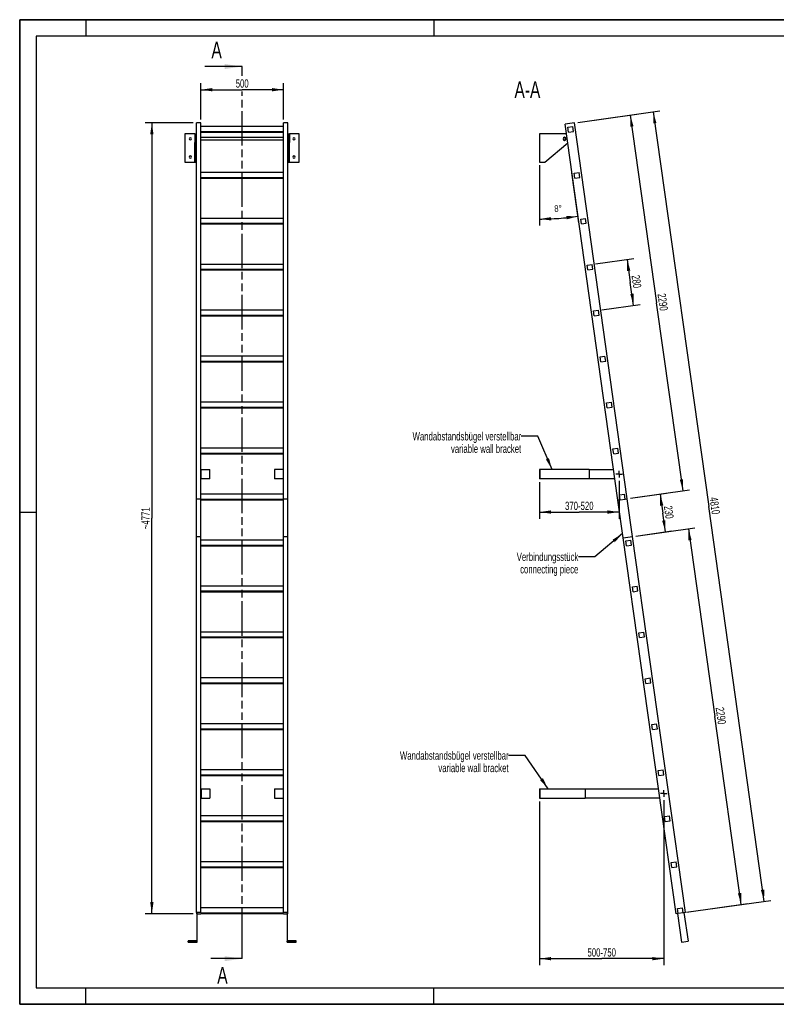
# Model space of a CAD drawing. Header units: millimetres. Extents: x 0 to 8400, y 0 to 5940.
# Tile 1 of 2: x 0 to 4566, y 0 to 5940. Entities that reach past the tile are written whole.
import ezdxf

# ---------------------------------------------------------------- set-up
doc = ezdxf.new("R2010")
doc.units = ezdxf.units.MM
doc.header["$LTSCALE"] = 462
doc.linetypes.add('CENTER', pattern=[0.6, 0.375, -0.075, 0.075, -0.075])
doc.linetypes.add('PHANTOM', pattern=[0.8, 0.45, -0.05, 0.1, -0.05, 0.1, -0.05])
doc.layers.get('0').update_dxf_attribs({"linetype": 'CONTINUOUS'})
for name, color, linetype in [('005_AXIS', 7, 'CONTINUOUS'), ('050_DIMENSIONING', 7, 'CONTINUOUS'), ('053_NOTES', 7, 'CONTINUOUS'), ('HATCHING_BL0', 7, 'CONTINUOUS')]:
    doc.layers.add(name, color=color, linetype=linetype)
doc.styles.get("Standard").update_dxf_attribs({"font": 'txt', "width": 0.7})
doc.dimstyles.new('DIMSTYLE_1', dxfattribs={"dimtxt": 50, "dimasz": 70, "dimexe": 2, "dimexo": 1, "dimtad": 1, "dimdec": 1, "dimtxsty": 'STANDARD', "dimblk": '_FILLED', "dimblk1": '_FILLED', "dimblk2": '_FILLED', "dimcen": 0.09, "dimazin": 2, "dimtp": 0.8, "dimtm": 0.8, "dimtfac": 1, "dimtdec": 1, "dimtofl": 0, "dimtmove": 0, "dimatfit": 3, "dimldrblk": '_FILLED', "dimfxl": 1, "dimtolj": 1, "dimarcsym": 0})
doc.dimstyles.new('DIMSTYLE_2', dxfattribs={"dimtxt": 40, "dimasz": 70, "dimexe": 2, "dimexo": 1, "dimgap": 2, "dimtad": 1, "dimdec": 1, "dimtxsty": 'STANDARD', "dimblk": '_FILLED', "dimblk1": '_FILLED', "dimblk2": '_FILLED', "dimcen": 0.09, "dimazin": 2, "dimtp": 0.5, "dimtm": 0.5, "dimtfac": 1, "dimtdec": 1, "dimtofl": 0, "dimtmove": 0, "dimatfit": 3, "dimldrblk": '_FILLED', "dimfxl": 1, "dimtolj": 1, "dimarcsym": 0})
doc.dimstyles.new('DIMSTYLE_3', dxfattribs={"dimtxt": 50, "dimasz": 70, "dimexe": 2, "dimexo": 1, "dimtad": 1, "dimdec": 1, "dimtxsty": 'STANDARD', "dimblk": '_FILLED', "dimblk1": '_FILLED', "dimblk2": '_FILLED', "dimcen": 0.09, "dimazin": 2, "dimtp": 2, "dimtm": 2, "dimtfac": 1, "dimtdec": 1, "dimtofl": 0, "dimtmove": 0, "dimatfit": 3, "dimldrblk": '_FILLED', "dimfxl": 1, "dimtolj": 1, "dimarcsym": 0})
doc.dimstyles.new('DIMSTYLE_4', dxfattribs={"dimtxt": 50, "dimasz": 70, "dimexe": 2, "dimexo": 1, "dimtad": 1, "dimdec": 0, "dimtxsty": 'STANDARD', "dimblk": '_FILLED', "dimblk1": '_FILLED', "dimblk2": '_FILLED', "dimcen": 0.09, "dimazin": 2, "dimtp": 2, "dimtm": 2, "dimtfac": 1, "dimtdec": 0, "dimtofl": 0, "dimtmove": 0, "dimatfit": 3, "dimldrblk": '_FILLED', "dimfxl": 1, "dimtolj": 1, "dimarcsym": 0})
doc.dimstyles.new('DIMSTYLE_5', dxfattribs={"dimtxt": 50, "dimasz": 70, "dimexe": 2, "dimexo": 1, "dimtad": 1, "dimtxsty": 'STANDARD', "dimblk": '_FILLED', "dimblk1": '_FILLED', "dimblk2": '_FILLED', "dimcen": 0.09, "dimazin": 2, "dimtp": 0.8, "dimtm": 0.8, "dimtfac": 1, "dimtofl": 0, "dimtmove": 0, "dimatfit": 3, "dimldrblk": '_FILLED', "dimfxl": 1, "dimtolj": 1, "dimarcsym": 0})
doc.dimstyles.new('DIMSTYLE_6', dxfattribs={"dimtxt": 50, "dimasz": 70, "dimexe": 2, "dimexo": 1, "dimtad": 1, "dimtxsty": 'STANDARD', "dimblk": '_FILLED', "dimblk1": '_FILLED', "dimblk2": '_FILLED', "dimcen": 0.09, "dimazin": 2, "dimtp": 2, "dimtm": 2, "dimtfac": 1, "dimtofl": 0, "dimtmove": 0, "dimatfit": 3, "dimldrblk": '_FILLED', "dimfxl": 1, "dimtolj": 1, "dimarcsym": 0})
doc.dimstyles.new('DIMSTYLE_7', dxfattribs={"dimtxt": 50, "dimasz": 70, "dimexe": 2, "dimexo": 1, "dimtad": 1, "dimdec": 0, "dimtxsty": 'STANDARD', "dimblk": '_FILLED', "dimblk1": '_FILLED', "dimblk2": '_FILLED', "dimcen": 0.09, "dimazin": 2, "dimtp": 0.5, "dimtm": 0.5, "dimtfac": 1, "dimtdec": 0, "dimtofl": 0, "dimtmove": 0, "dimatfit": 3, "dimldrblk": '_FILLED', "dimfxl": 1, "dimtolj": 1, "dimarcsym": 0})
doc.dimstyles.new('DIMSTYLE_8', dxfattribs={"dimtxt": 50, "dimasz": 70, "dimexe": 2, "dimexo": 1, "dimtad": 1, "dimtxsty": 'STANDARD', "dimblk": '_FILLED', "dimblk1": '_FILLED', "dimblk2": '_FILLED', "dimcen": 0.09, "dimazin": 2, "dimtp": 0.5, "dimtm": 0.5, "dimtfac": 1, "dimtofl": 0, "dimtmove": 0, "dimatfit": 3, "dimldrblk": '_FILLED', "dimfxl": 1, "dimtolj": 1, "dimarcsym": 0})
doc.dimstyles.get("Standard").update_dxf_attribs({"dimtxt": 50, "dimasz": 70, "dimexe": 2, "dimexo": 1, "dimtad": 1, "dimtxsty": 'STANDARD', "dimblk": '_FILLED', "dimblk1": '_FILLED', "dimblk2": '_FILLED', "dimcen": 0.09, "dimazin": 2, "dimtol": 1, "dimtp": 0.01, "dimtm": 0.01, "dimtfac": 1, "dimtofl": 0, "dimtmove": 0, "dimatfit": 3, "dimldrblk": '_FILLED', "dimfxl": 1, "dimtolj": 1, "dimarcsym": 0})

# ---------------------------------------------------------------- blocks, each defined once
blk = doc.blocks.new('_FILLED')
at = {"color": 0, "linetype": 'BYBLOCK'}
blk.add_solid([(0, 0), (-1, 0.143), (-1, -0.143)], dxfattribs=at)
blk = doc.blocks.new('*D0')
at = {"layer": '050_DIMENSIONING', "color": 2, "linetype": 'CONTINUOUS'}
for p, q in [((1092.6, 5337.6), (1092.6, 5557.6)), ((1592.6, 5337.6), (1592.6, 5557.6)), ((1092.6, 5517.6), (1342.6, 5517.6)), ((1592.6, 5517.6), (1342.6, 5517.6))]:
    blk.add_line(p, q, dxfattribs=at)
at = {"layer": '050_DIMENSIONING', "color": 2, "linetype": 'CONTINUOUS', "xscale": 70, "yscale": 70, "zscale": 70, "rotation": 180}
blk.add_blockref('_FILLED', (1092.6, 5517.6), dxfattribs=at)
at = {"layer": '050_DIMENSIONING', "color": 2, "linetype": 'CONTINUOUS', "xscale": 70, "yscale": 70, "zscale": 70}
blk.add_blockref('_FILLED', (1592.6, 5517.6), dxfattribs=at)
at = {"layer": '050_DIMENSIONING', "color": 2, "linetype": 'CONTINUOUS', "insert": (1342.6, 5580.1), "char_height": 50, "width": 171.429, "attachment_point": 2, "line_spacing_factor": 0.9}
blk.add_mtext('500', dxfattribs=at)
blk = doc.blocks.new('*D1')
at = {"layer": '050_DIMENSIONING', "color": 2, "linetype": 'CONTINUOUS'}
for p, q in [((3137.3, 5061.4), (3137.3, 4697.5)), ((3375.3, 4714.1), (3332.7, 5016.9))]:
    blk.add_line(p, q, dxfattribs=at)
for start, end in [(274, 278), (270, 274)]:
    blk.add_arc((3137.3, 6407.2), 1669.7, start, end, dxfattribs=at)
for points in [[(3301.4, 4735.5), (3369.7, 4753.7), (3299, 4755.3)], [(3207.1, 4748.9), (3137.3, 4737.5), (3207.5, 4728.9)]]:
    blk.add_solid(points, dxfattribs=at)
at = {"layer": '050_DIMENSIONING', "color": 2, "linetype": 'CONTINUOUS', "insert": (3248.2, 4821.3), "char_height": 40, "width": 87.143, "attachment_point": 2, "rotation": 4, "line_spacing_factor": 0.9}
blk.add_mtext('8\\fgdt;{\\W1.0;{\\fgdt;~}}', dxfattribs=at)
blk = doc.blocks.new('*D2')
at = {"layer": '050_DIMENSIONING', "color": 2, "linetype": 'CONTINUOUS'}
for p, q in [((3367.8, 5320.4), (3863, 5390)), ((3823.3, 5384.4), (4158.1, 3002.8)), ((4492.8, 621.2), (4158.1, 3002.8)), ((4037.2, 557.2), (4532.4, 626.8))]:
    blk.add_line(p, q, dxfattribs=at)
at = {"layer": '050_DIMENSIONING', "color": 2, "linetype": 'CONTINUOUS', "xscale": 70, "yscale": 70, "zscale": 70}
for p, rotation in [((3823.3, 5384.4), 98), ((4492.8, 621.2), 278)]:
    blk.add_blockref('_FILLED', p, dxfattribs=dict(at, rotation=rotation))
at = {"layer": '050_DIMENSIONING', "color": 2, "linetype": 'CONTINUOUS', "insert": (4219.9, 3011.5), "char_height": 50, "width": 219.643, "attachment_point": 2, "rotation": 278, "line_spacing_factor": 0.9}
blk.add_mtext('4810', dxfattribs=at)
blk = doc.blocks.new('*D3')
at = {"layer": '050_DIMENSIONING', "color": 2, "linetype": 'CONTINUOUS'}
for p, q in [((1047.6, 5317.6), (757.6, 5317.6)), ((797.6, 5317.6), (797.6, 2932)), ((797.6, 546.5), (797.6, 2932)), ((1047.6, 546.5), (757.6, 546.5))]:
    blk.add_line(p, q, dxfattribs=at)
at = {"layer": '050_DIMENSIONING', "color": 2, "linetype": 'CONTINUOUS', "xscale": 70, "yscale": 70, "zscale": 70}
for p, rotation in [((797.6, 5317.6), 90), ((797.6, 546.5), 270)]:
    blk.add_blockref('_FILLED', p, dxfattribs=dict(at, rotation=rotation))
at = {"layer": '050_DIMENSIONING', "color": 2, "linetype": 'CONTINUOUS', "insert": (735.1, 2932), "char_height": 50, "width": 278.571, "attachment_point": 2, "rotation": 90, "line_spacing_factor": 0.9}
blk.add_mtext('~4771', dxfattribs=at)
blk = doc.blocks.new('*D4')
at = {"layer": '050_DIMENSIONING', "color": 2, "linetype": 'CONTINUOUS'}
for p, q in [((3137.3, 3149.7), (3137.3, 2982.2)), ((3617.1, 3158.2), (3617.1, 2982.2)), ((3137.3, 2982.2), (3137.3, 2929.7)), ((3617.1, 2982.2), (3617.1, 2929.7)), ((3137.3, 2969.7), (3377.2, 2969.7)), ((3617.1, 2969.7), (3377.2, 2969.7))]:
    blk.add_line(p, q, dxfattribs=at)
at = {"layer": '050_DIMENSIONING', "color": 2, "linetype": 'CONTINUOUS', "xscale": 70, "yscale": 70, "zscale": 70, "rotation": 180}
blk.add_blockref('_FILLED', (3137.3, 2969.7), dxfattribs=at)
at = {"layer": '050_DIMENSIONING', "color": 2, "linetype": 'CONTINUOUS', "xscale": 70, "yscale": 70, "zscale": 70}
blk.add_blockref('_FILLED', (3617.1, 2969.7), dxfattribs=at)
at = {"layer": '050_DIMENSIONING', "color": 2, "linetype": 'CONTINUOUS', "insert": (3377.2, 3032.2), "char_height": 50, "width": 396.429, "attachment_point": 2, "line_spacing_factor": 0.9}
blk.add_mtext('370-520\\P ', dxfattribs=at)
blk = doc.blocks.new('*D5')
at = {"layer": '050_DIMENSIONING', "color": 2, "linetype": 'CONTINUOUS'}
for p, q in [((3137.3, 1223.6), (3137.3, 287.9)), ((3887.8, 1232.1), (3887.8, 287.9)), ((3137.3, 287.9), (3137.3, 235.4)), ((3137.3, 275.4), (3512.6, 275.4)), ((3887.8, 275.4), (3512.6, 275.4)), ((3887.8, 287.9), (3887.8, 235.4))]:
    blk.add_line(p, q, dxfattribs=at)
at = {"layer": '050_DIMENSIONING', "color": 2, "linetype": 'CONTINUOUS', "xscale": 70, "yscale": 70, "zscale": 70, "rotation": 180}
blk.add_blockref('_FILLED', (3137.3, 275.4), dxfattribs=at)
at = {"layer": '050_DIMENSIONING', "color": 2, "linetype": 'CONTINUOUS', "xscale": 70, "yscale": 70, "zscale": 70}
blk.add_blockref('_FILLED', (3887.8, 275.4), dxfattribs=at)
at = {"layer": '050_DIMENSIONING', "color": 2, "linetype": 'CONTINUOUS', "insert": (3512.6, 337.9), "char_height": 50, "width": 396.429, "attachment_point": 2, "line_spacing_factor": 0.9}
blk.add_mtext('500-750', dxfattribs=at)
blk = doc.blocks.new('*D6')
at = {"layer": '050_DIMENSIONING', "color": 2, "linetype": 'CONTINUOUS'}
for p, q in [((3718.5, 2824.9), (4075, 2875)), ((4035.4, 2869.4), (4194.8, 1735.6)), ((4354.1, 601.7), (4194.8, 1735.6)), ((4023.9, 555.3), (4393.7, 607.3))]:
    blk.add_line(p, q, dxfattribs=at)
at = {"layer": '050_DIMENSIONING', "color": 2, "linetype": 'CONTINUOUS', "xscale": 70, "yscale": 70, "zscale": 70}
for p, rotation in [((4035.4, 2869.4), 98), ((4354.1, 601.7), 278)]:
    blk.add_blockref('_FILLED', p, dxfattribs=dict(at, rotation=rotation))
at = {"layer": '050_DIMENSIONING', "color": 2, "linetype": 'CONTINUOUS', "insert": (4256.7, 1744.3), "char_height": 50, "width": 235.714, "attachment_point": 2, "rotation": 278, "line_spacing_factor": 0.9}
blk.add_mtext('2290', dxfattribs=at)
blk = doc.blocks.new('*D7')
at = {"layer": '050_DIMENSIONING', "color": 2, "linetype": 'CONTINUOUS'}
for p, q in [((3367.8, 5320.4), (3724.3, 5370.5)), ((3684.7, 5364.9), (3844.1, 4231.1)), ((4003.4, 3097.2), (3844.1, 4231.1)), ((3686.5, 3052.7), (4043, 3102.8))]:
    blk.add_line(p, q, dxfattribs=at)
at = {"layer": '050_DIMENSIONING', "color": 2, "linetype": 'CONTINUOUS', "xscale": 70, "yscale": 70, "zscale": 70}
for p, rotation in [((3684.7, 5364.9), 98), ((4003.4, 3097.2), 278)]:
    blk.add_blockref('_FILLED', p, dxfattribs=dict(at, rotation=rotation))
at = {"layer": '050_DIMENSIONING', "color": 2, "linetype": 'CONTINUOUS', "insert": (3905.9, 4239.8), "char_height": 50, "width": 235.714, "attachment_point": 2, "rotation": 278, "line_spacing_factor": 0.9}
blk.add_mtext('2290', dxfattribs=at)
blk = doc.blocks.new('*D8')
at = {"layer": '050_DIMENSIONING', "color": 2, "linetype": 'CONTINUOUS'}
for p, q in [((3686.5, 3052.6), (3904.4, 3083.2)), ((3864.8, 3077.6), (3880.8, 2963.8)), ((3896.8, 2850.1), (3880.8, 2963.8)), ((3718.5, 2825), (3936.4, 2855.6))]:
    blk.add_line(p, q, dxfattribs=at)
at = {"layer": '050_DIMENSIONING', "color": 2, "linetype": 'CONTINUOUS', "xscale": 70, "yscale": 70, "zscale": 70}
for p, rotation in [((3864.8, 3077.6), 98), ((3896.8, 2850.1), 278)]:
    blk.add_blockref('_FILLED', p, dxfattribs=dict(at, rotation=rotation))
at = {"layer": '050_DIMENSIONING', "color": 2, "linetype": 'CONTINUOUS', "insert": (3942.7, 2972.5), "char_height": 50, "width": 171.429, "attachment_point": 2, "rotation": 278, "line_spacing_factor": 0.9}
blk.add_mtext('230', dxfattribs=at)
blk = doc.blocks.new('*D9')
at = {"layer": '050_DIMENSIONING', "color": 2, "linetype": 'CONTINUOUS'}
for p, q in [((3474.1, 4466.9), (3705.4, 4499.4)), ((3665.8, 4493.8), (3685.2, 4355.2)), ((3704.7, 4216.5), (3685.2, 4355.2)), ((3513.1, 4189.6), (3744.3, 4222.1))]:
    blk.add_line(p, q, dxfattribs=at)
at = {"layer": '050_DIMENSIONING', "color": 2, "linetype": 'CONTINUOUS', "xscale": 70, "yscale": 70, "zscale": 70}
for p, rotation in [((3665.8, 4493.8), 98), ((3704.7, 4216.5), 278)]:
    blk.add_blockref('_FILLED', p, dxfattribs=dict(at, rotation=rotation))
at = {"layer": '050_DIMENSIONING', "color": 2, "linetype": 'CONTINUOUS', "insert": (3747.1, 4363.9), "char_height": 50, "width": 176.786, "attachment_point": 2, "rotation": 278, "line_spacing_factor": 0.9}
blk.add_mtext('280', dxfattribs=at)
blk = doc.blocks.new('XSEC_FILLED')
at = {"color": 0, "linetype": 'BYBLOCK'}
blk.add_solid([(0, 0), (-1, 0.143), (-1, -0.143)], dxfattribs=at)
blk = doc.blocks.new('HATCHING_BL0', base_point=(1230.2, 2966.5))
at = {"layer": 'HATCHING_BL0', "color": 7, "linetype": 'PHANTOM'}
for p, q in [((1342.6, 5601.3), (1342.6, 5657.6)), ((1342.6, 375.4), (1342.6, 5506.4)), ((1342.6, 275.4), (1342.6, 375.4))]:
    blk.add_line(p, q, dxfattribs=at)
at = {"layer": 'HATCHING_BL0', "color": 7, "linetype": 'CONTINUOUS', "char_height": 100, "width": 128.571, "attachment_point": 1, "line_spacing_factor": 0.9}
for insert in [(1157.2, 5807.6), (1192.4, 225.4)]:
    blk.add_mtext('A', dxfattribs=dict(at, insert=insert))
at = {"layer": 'HATCHING_BL0', "color": 7, "linetype": 'CONTINUOUS'}
for points in [[(1342.6, 5657.6), (1117.9, 5657.6)], [(1342.6, 275.4), (1153.1, 275.4)]]:
    blk.add_leader(points, dimstyle='STANDARD', override={"dimasz": 105, "dimtad": 0, "dimldrblk": 'XSEC_FILLED'}, dxfattribs=at)

msp = doc.modelspace()

# ---------------------------------------------------------------- hatches: boundary and pattern name
at = {"linetype": 'CONTINUOUS'}
h = msp.add_hatch(dxfattribs=at)
h.set_pattern_fill('ANSI31', color=2, angle=90, style=0, pattern_type=2)
h.set_pattern_definition([(135, (3137.33, 5166.36), (-239.875, -239.875), [])])
edge = h.paths.add_edge_path()
edge.add_line((4004.066, 552.534), (3974.358, 548.359))
edge.add_line((3974.358, 548.359), (3970.182, 578.067))
edge.add_line((3970.182, 578.067), (3999.89, 582.242))
edge.add_line((4004.066, 552.534), (3999.89, 582.242))
edge = h.paths.add_edge_path()
edge.add_line((3311.894, 5262.035), (3307.718, 5291.743))
edge.add_line((3307.718, 5291.743), (3337.426, 5295.918))
edge.add_line((3341.602, 5266.21), (3337.426, 5295.918))
edge.add_line((3311.894, 5262.035), (3341.602, 5266.21))
edge = h.paths.add_edge_path()
edge.add_line((3350.862, 4984.76), (3346.687, 5014.468))
edge.add_line((3346.687, 5014.468), (3376.395, 5018.643))
edge.add_line((3380.57, 4988.935), (3376.395, 5018.643))
edge.add_line((3350.862, 4984.76), (3380.57, 4988.935))
edge = h.paths.add_edge_path()
edge.add_line((3389.831, 4707.485), (3385.655, 4737.193))
edge.add_line((3385.655, 4737.193), (3415.363, 4741.368))
edge.add_line((3419.539, 4711.66), (3415.363, 4741.368))
edge.add_line((3389.831, 4707.485), (3419.539, 4711.66))
edge = h.paths.add_edge_path()
edge.add_line((3428.799, 4430.21), (3424.624, 4459.918))
edge.add_line((3424.624, 4459.918), (3454.332, 4464.093))
edge.add_line((3458.507, 4434.385), (3454.332, 4464.093))
edge.add_line((3428.799, 4430.21), (3458.507, 4434.385))
edge = h.paths.add_edge_path()
edge.add_line((3467.768, 4152.935), (3463.592, 4182.643))
edge.add_line((3463.592, 4182.643), (3493.3, 4186.818))
edge.add_line((3497.476, 4157.11), (3493.3, 4186.818))
edge.add_line((3467.768, 4152.935), (3497.476, 4157.11))
edge = h.paths.add_edge_path()
edge.add_line((3506.736, 3875.66), (3502.561, 3905.368))
edge.add_line((3502.561, 3905.368), (3532.269, 3909.543))
edge.add_line((3536.444, 3879.835), (3532.269, 3909.543))
edge.add_line((3506.736, 3875.66), (3536.444, 3879.835))
edge = h.paths.add_edge_path()
edge.add_line((3545.704, 3598.385), (3541.529, 3628.093))
edge.add_line((3541.529, 3628.093), (3571.237, 3632.268))
edge.add_line((3575.412, 3602.56), (3571.237, 3632.268))
edge.add_line((3545.704, 3598.385), (3575.412, 3602.56))
edge = h.paths.add_edge_path()
edge.add_line((3584.673, 3321.11), (3580.498, 3350.818))
edge.add_line((3580.498, 3350.818), (3610.206, 3354.993))
edge.add_line((3614.381, 3325.285), (3610.206, 3354.993))
edge.add_line((3584.673, 3321.11), (3614.381, 3325.285))
edge = h.paths.add_edge_path()
edge.add_line((3623.641, 3043.835), (3619.466, 3073.543))
edge.add_line((3619.466, 3073.543), (3649.174, 3077.718))
edge.add_line((3653.349, 3048.01), (3649.174, 3077.718))
edge.add_line((3623.641, 3043.835), (3653.349, 3048.01))
edge = h.paths.add_edge_path()
edge.add_line((3662.61, 2766.56), (3658.435, 2796.268))
edge.add_line((3658.435, 2796.268), (3688.143, 2800.443))
edge.add_line((3692.318, 2770.735), (3688.143, 2800.443))
edge.add_line((3662.61, 2766.56), (3692.318, 2770.735))
edge = h.paths.add_edge_path()
edge.add_line((3701.578, 2489.284), (3697.403, 2518.992))
edge.add_line((3697.403, 2518.992), (3727.111, 2523.168))
edge.add_line((3731.286, 2493.46), (3727.111, 2523.168))
edge.add_line((3701.578, 2489.284), (3731.286, 2493.46))
edge = h.paths.add_edge_path()
edge.add_line((3740.547, 2212.009), (3736.372, 2241.717))
edge.add_line((3736.372, 2241.717), (3766.08, 2245.893))
edge.add_line((3770.255, 2216.185), (3766.08, 2245.893))
edge.add_line((3740.547, 2212.009), (3770.255, 2216.185))
edge = h.paths.add_edge_path()
edge.add_line((3779.515, 1934.734), (3775.34, 1964.442))
edge.add_line((3775.34, 1964.442), (3805.048, 1968.618))
edge.add_line((3809.223, 1938.91), (3805.048, 1968.618))
edge.add_line((3779.515, 1934.734), (3809.223, 1938.91))
edge = h.paths.add_edge_path()
edge.add_line((3818.484, 1657.459), (3814.309, 1687.167))
edge.add_line((3814.309, 1687.167), (3844.017, 1691.343))
edge.add_line((3848.192, 1661.634), (3844.017, 1691.343))
edge.add_line((3818.484, 1657.459), (3848.192, 1661.634))
edge = h.paths.add_edge_path()
edge.add_line((3857.452, 1380.184), (3853.277, 1409.892))
edge.add_line((3853.277, 1409.892), (3882.985, 1414.067))
edge.add_line((3887.16, 1384.359), (3882.985, 1414.067))
edge.add_line((3857.452, 1380.184), (3887.16, 1384.359))
edge = h.paths.add_edge_path()
edge.add_line((3896.421, 1102.909), (3892.245, 1132.617))
edge.add_line((3892.245, 1132.617), (3921.954, 1136.792))
edge.add_line((3926.129, 1107.084), (3921.954, 1136.792))
edge.add_line((3896.421, 1102.909), (3926.129, 1107.084))
edge = h.paths.add_edge_path()
edge.add_line((3935.389, 825.634), (3931.214, 855.342))
edge.add_line((3931.214, 855.342), (3960.922, 859.517))
edge.add_line((3965.097, 829.809), (3960.922, 859.517))
edge.add_line((3935.389, 825.634), (3965.097, 829.809))
edge = h.paths.add_edge_path()
edge.add_arc((3288.325, 5221.359), 7.5, 0, 180)
edge.add_arc((3288.325, 5221.359), 7.5, -180, 0)

# ---------------------------------------------------------------- linework, layer by layer
at = {"color": 7, "linetype": 'CONTINUOUS'}
for p, q in [((0, 5940), (8400, 5940)), ((0, 0), (0, 5940)), ((1092.579, 5317.602), (1067.579, 5317.602)), ((1067.579, 5305.821), (1067.579, 5317.602)), ((1067.579, 5167.183), (1067.579, 5305.821)), ((1092.579, 5018.643), (1092.579, 5317.602)), ((1592.579, 5295.918), (1092.579, 5295.918)), ((1617.579, 5317.602), (1592.579, 5317.602)), ((1592.579, 5018.643), (1592.579, 5317.602)), ((1617.579, 3049.889), (1617.579, 5317.602)), ((3348.012, 5317.602), (3291.566, 5309.67)), ((3610.273, 3041.956), (3291.566, 5309.67)), ((3307.718, 5291.743), (3337.426, 5295.918)), ((3311.894, 5262.035), (3307.718, 5291.743)), ((3341.602, 5266.21), (3337.426, 5295.918)), ((3666.718, 3049.889), (3348.012, 5317.602)), ((1056.579, 5251.359), (997.579, 5251.359)), ((1056.579, 5251.359), (1056.579, 5230.609)), ((1056.579, 5251.359), (1062.579, 5251.359)), ((1056.579, 5230.609), (1056.579, 5228.859)), ((1056.579, 5228.859), (1056.579, 5221.359)), ((1062.579, 5251.359), (1062.579, 5230.609)), ((1062.579, 5230.609), (1062.579, 5221.359)), ((1092.579, 5266.21), (1592.579, 5266.21)), ((1092.579, 5262.035), (1592.579, 5262.035)), ((1622.579, 5251.359), (1622.579, 5230.609)), ((1622.579, 5251.359), (1628.579, 5251.359)), ((1622.579, 5230.609), (1622.579, 5221.359)), ((1628.579, 5251.359), (1628.579, 5230.609)), ((1687.579, 5251.359), (1628.579, 5251.359)), ((1628.579, 5230.609), (1628.579, 5228.859)), ((1628.579, 5228.859), (1628.579, 5221.359)), ((3288.325, 5251.359), (3137.325, 5251.359)), ((3311.894, 5262.035), (3341.602, 5266.21)), ((1056.579, 5221.359), (1056.579, 5213.859)), ((1056.579, 5213.859), (1056.579, 5212.109)), ((1056.579, 5212.109), (1056.579, 5198.432)), ((1056.579, 5081.359), (1056.579, 5198.432)), ((1062.579, 5221.359), (1062.579, 5212.109)), ((1062.579, 5212.109), (1062.579, 5198.432)), ((1062.579, 5081.359), (1062.579, 5198.432)), ((1622.579, 5221.359), (1622.579, 5212.109)), ((1622.579, 5212.109), (1622.579, 5198.432)), ((1622.579, 5081.359), (1622.579, 5198.432)), ((1628.579, 5221.359), (1628.579, 5213.859)), ((1628.579, 5213.859), (1628.579, 5212.109)), ((1628.579, 5212.109), (1628.579, 5198.432)), ((1628.579, 5081.359), (1628.579, 5198.432)), ((3168.942, 5081.359), (3307.25, 5198.075)), ((1067.579, 5163.008), (1067.579, 5167.183)), ((1067.579, 3049.889), (1067.579, 5163.008)), ((997.579, 5081.359), (1056.579, 5081.359)), ((1056.579, 5081.359), (1062.579, 5081.359)), ((1622.579, 5081.359), (1628.579, 5081.359)), ((1628.579, 5081.359), (1687.579, 5081.359)), ((3137.325, 5081.359), (3168.942, 5081.359)), ((1092.579, 4988.935), (1092.579, 5018.643)), ((1592.579, 5018.643), (1092.579, 5018.643)), ((1592.579, 4988.935), (1592.579, 5018.643)), ((3346.687, 5014.468), (3376.395, 5018.643)), ((3350.862, 4984.76), (3346.687, 5014.468)), ((3380.57, 4988.935), (3376.395, 5018.643)), ((1092.579, 4984.76), (1092.579, 4988.935)), ((1092.579, 4988.935), (1592.579, 4988.935)), ((1092.579, 4741.368), (1092.579, 4984.76)), ((1092.579, 4984.76), (1592.579, 4984.76)), ((1592.579, 4984.76), (1592.579, 4988.935)), ((1592.579, 4741.368), (1592.579, 4984.76)), ((3350.862, 4984.76), (3380.57, 4988.935)), ((1092.579, 4711.66), (1092.579, 4741.368)), ((1592.579, 4741.368), (1092.579, 4741.368)), ((1092.579, 4707.485), (1092.579, 4711.66)), ((1092.579, 4711.66), (1592.579, 4711.66)), ((1092.579, 4464.093), (1092.579, 4707.485)), ((1092.579, 4707.485), (1592.579, 4707.485)), ((1592.579, 4711.66), (1592.579, 4741.368)), ((1592.579, 4707.485), (1592.579, 4711.66)), ((1592.579, 4464.093), (1592.579, 4707.485)), ((3385.655, 4737.193), (3415.363, 4741.368)), ((3389.831, 4707.485), (3385.655, 4737.193)), ((3389.831, 4707.485), (3419.539, 4711.66)), ((3419.539, 4711.66), (3415.363, 4741.368)), ((1092.579, 4434.385), (1092.579, 4464.093)), ((1592.579, 4464.093), (1092.579, 4464.093)), ((1592.579, 4434.385), (1592.579, 4464.093)), ((3424.624, 4459.918), (3454.332, 4464.093)), ((3428.799, 4430.21), (3424.624, 4459.918)), ((3458.507, 4434.385), (3454.332, 4464.093)), ((1092.579, 4430.21), (1092.579, 4434.385)), ((1092.579, 4434.385), (1592.579, 4434.385)), ((1092.579, 4186.818), (1092.579, 4430.21)), ((1092.579, 4430.21), (1592.579, 4430.21)), ((1592.579, 4430.21), (1592.579, 4434.385)), ((1592.579, 4186.818), (1592.579, 4430.21)), ((3428.799, 4430.21), (3458.507, 4434.385)), ((1092.579, 4157.11), (1092.579, 4186.818)), ((1592.579, 4186.818), (1092.579, 4186.818)), ((1592.579, 4157.11), (1592.579, 4186.818)), ((3463.592, 4182.643), (3493.3, 4186.818)), ((3467.768, 4152.935), (3463.592, 4182.643)), ((3497.476, 4157.11), (3493.3, 4186.818)), ((1092.579, 4152.935), (1092.579, 4157.11)), ((1092.579, 4157.11), (1592.579, 4157.11)), ((1092.579, 3909.543), (1092.579, 4152.935)), ((1092.579, 4152.935), (1592.579, 4152.935)), ((1592.579, 4152.935), (1592.579, 4157.11)), ((1592.579, 3909.543), (1592.579, 4152.935)), ((3467.768, 4152.935), (3497.476, 4157.11)), ((1092.579, 3879.835), (1092.579, 3909.543)), ((1592.579, 3909.543), (1092.579, 3909.543)), ((1092.579, 3875.66), (1092.579, 3879.835)), ((1092.579, 3879.835), (1592.579, 3879.835)), ((1092.579, 3632.268), (1092.579, 3875.66)), ((1092.579, 3875.66), (1592.579, 3875.66)), ((1592.579, 3879.835), (1592.579, 3909.543)), ((1592.579, 3875.66), (1592.579, 3879.835)), ((1592.579, 3632.268), (1592.579, 3875.66)), ((3502.561, 3905.368), (3532.269, 3909.543)), ((3506.736, 3875.66), (3502.561, 3905.368)), ((3506.736, 3875.66), (3536.444, 3879.835)), ((3536.444, 3879.835), (3532.269, 3909.543)), ((1092.579, 3602.56), (1092.579, 3632.268)), ((1592.579, 3632.268), (1092.579, 3632.268)), ((1592.579, 3602.56), (1592.579, 3632.268)), ((3541.529, 3628.093), (3571.237, 3632.268)), ((3545.704, 3598.385), (3541.529, 3628.093)), ((3575.412, 3602.56), (3571.237, 3632.268)), ((1092.579, 3598.385), (1092.579, 3602.56)), ((1092.579, 3602.56), (1592.579, 3602.56)), ((1092.579, 3354.993), (1092.579, 3598.385)), ((1092.579, 3598.385), (1592.579, 3598.385)), ((1592.579, 3598.385), (1592.579, 3602.56)), ((1592.579, 3354.993), (1592.579, 3598.385)), ((3545.704, 3598.385), (3575.412, 3602.56)), ((1092.579, 3325.285), (1092.579, 3354.993)), ((1592.579, 3354.993), (1092.579, 3354.993)), ((1592.579, 3325.285), (1592.579, 3354.993)), ((3580.498, 3350.818), (3610.206, 3354.993)), ((3584.673, 3321.11), (3580.498, 3350.818)), ((3614.381, 3325.285), (3610.206, 3354.993)), ((1092.579, 3321.11), (1092.579, 3325.285)), ((1092.579, 3325.285), (1592.579, 3325.285)), ((1092.579, 3226.659), (1092.579, 3321.11)), ((1092.579, 3321.11), (1592.579, 3321.11)), ((1592.579, 3321.11), (1592.579, 3325.285)), ((1592.579, 3226.659), (1592.579, 3321.11)), ((3584.673, 3321.11), (3614.381, 3325.285)), ((1092.579, 3169.659), (1092.579, 3226.659)), ((1092.579, 3226.659), (1094.579, 3226.659)), ((1094.579, 3169.659), (1094.579, 3226.659)), ((1094.579, 3226.659), (1147.579, 3226.659)), ((1147.579, 3169.659), (1147.579, 3226.659)), ((1537.579, 3226.659), (1537.579, 3169.659)), ((1590.579, 3226.659), (1537.579, 3226.659)), ((1590.579, 3226.659), (1590.579, 3169.659)), ((1592.579, 3226.659), (1590.579, 3226.659)), ((1592.579, 3169.659), (1592.579, 3226.659)), ((3137.325, 3226.659), (3137.325, 3169.659)), ((3139.325, 3226.659), (3137.325, 3226.659)), ((3139.325, 3226.659), (3139.325, 3169.659)), ((3437.325, 3226.659), (3139.325, 3226.659)), ((3437.325, 3226.659), (3437.325, 3169.659)), ((3437.325, 3226.659), (3584.314, 3226.659)), ((1092.579, 3077.718), (1092.579, 3169.659)), ((1092.579, 3169.659), (1094.579, 3169.659)), ((1147.579, 3169.659), (1094.579, 3169.659)), ((1590.579, 3169.659), (1537.579, 3169.659)), ((1592.579, 3169.659), (1590.579, 3169.659)), ((1592.579, 3077.718), (1592.579, 3169.659)), ((3139.325, 3169.659), (3137.325, 3169.659)), ((3437.325, 3169.659), (3139.325, 3169.659)), ((3592.325, 3169.659), (3437.325, 3169.659)), ((1067.579, 3049.889), (1067.579, 3049.79)), ((1067.579, 3049.889), (1092.579, 3049.889)), ((1067.579, 3049.79), (1092.579, 3049.79)), ((1067.579, 3041.956), (1067.579, 3049.79)), ((1067.579, 2822.226), (1067.579, 3041.956)), ((1092.579, 3049.889), (1092.579, 3077.718)), ((1592.579, 3077.718), (1092.579, 3077.718)), ((1092.579, 3049.889), (1092.579, 3049.79)), ((1092.579, 3048.01), (1092.579, 3049.79)), ((1092.579, 2822.226), (1092.579, 3048.01)), ((1092.579, 3048.01), (1592.579, 3048.01)), ((1092.579, 3043.835), (1592.579, 3043.835)), ((1592.579, 3049.889), (1592.579, 3077.718)), ((1592.579, 3049.79), (1592.579, 3049.889)), ((1592.579, 3049.889), (1617.579, 3049.889)), ((1592.579, 3048.01), (1592.579, 3049.79)), ((1592.579, 3049.79), (1617.579, 3049.79)), ((1592.579, 2822.226), (1592.579, 3048.01)), ((1617.579, 3049.889), (1617.579, 3049.79)), ((1617.579, 3041.956), (1617.579, 3049.79)), ((1617.579, 2822.226), (1617.579, 3041.956)), ((3610.273, 3041.956), (3623.641, 3043.835)), ((3610.287, 3041.857), (3623.655, 3043.736)), ((3642.269, 2814.293), (3610.287, 3041.857)), ((3619.466, 3073.543), (3649.174, 3077.718)), ((3623.641, 3043.835), (3619.466, 3073.543)), ((3623.641, 3043.835), (3653.349, 3048.01)), ((3623.655, 3043.736), (3653.363, 3047.911)), ((3653.349, 3048.01), (3649.174, 3077.718)), ((3653.349, 3048.01), (3666.718, 3049.889)), ((3653.363, 3047.911), (3666.732, 3049.79)), ((3698.714, 2822.226), (3666.732, 3049.79)), ((1067.579, 2822.226), (1067.579, 2822.127)), ((1067.579, 2822.226), (1092.579, 2822.226)), ((1067.579, 2822.127), (1092.579, 2822.127)), ((1067.579, 2814.293), (1067.579, 2822.127)), ((1067.579, 554.413), (1067.579, 2814.293)), ((1092.579, 2822.226), (1092.579, 2822.127)), ((1092.579, 2814.293), (1092.579, 2822.127)), ((1092.579, 2523.168), (1092.579, 2814.293)), ((1592.579, 2800.443), (1092.579, 2800.443)), ((1592.579, 2822.127), (1592.579, 2822.226)), ((1592.579, 2822.226), (1617.579, 2822.226)), ((1592.579, 2814.293), (1592.579, 2822.127)), ((1592.579, 2822.127), (1617.579, 2822.127)), ((1592.579, 2523.168), (1592.579, 2814.293)), ((1617.579, 2822.226), (1617.579, 2822.127)), ((1617.579, 2814.293), (1617.579, 2822.127)), ((1617.579, 554.413), (1617.579, 2814.293)), ((3642.269, 2814.293), (3698.714, 2822.226)), ((3642.283, 2814.194), (3698.728, 2822.127)), ((3960.989, 546.48), (3642.283, 2814.194)), ((3658.435, 2796.268), (3688.143, 2800.443)), ((3662.61, 2766.56), (3658.435, 2796.268)), ((3692.318, 2770.735), (3688.143, 2800.443)), ((4017.434, 554.413), (3698.728, 2822.127)), ((1092.579, 2770.735), (1592.579, 2770.735)), ((1092.579, 2766.56), (1592.579, 2766.56)), ((3662.61, 2766.56), (3692.318, 2770.735)), ((1592.579, 2523.168), (1092.579, 2523.168)), ((1092.579, 2493.46), (1092.579, 2523.168)), ((1592.579, 2493.46), (1592.579, 2523.168)), ((3697.403, 2518.992), (3727.111, 2523.168)), ((3701.578, 2489.284), (3697.403, 2518.992)), ((3731.286, 2493.46), (3727.111, 2523.168)), ((1092.579, 2489.284), (1092.579, 2493.46)), ((1092.579, 2493.46), (1592.579, 2493.46)), ((1092.579, 2489.284), (1592.579, 2489.284)), ((1092.579, 2245.893), (1092.579, 2489.284)), ((1592.579, 2489.284), (1592.579, 2493.46)), ((1592.579, 2245.893), (1592.579, 2489.284)), ((3701.578, 2489.284), (3731.286, 2493.46)), ((1592.579, 2245.893), (1092.579, 2245.893)), ((1092.579, 2216.185), (1092.579, 2245.893)), ((1092.579, 2212.009), (1092.579, 2216.185)), ((1092.579, 2216.185), (1592.579, 2216.185)), ((1092.579, 2212.009), (1592.579, 2212.009)), ((1092.579, 1968.618), (1092.579, 2212.009)), ((1592.579, 2216.185), (1592.579, 2245.893)), ((1592.579, 2212.009), (1592.579, 2216.185)), ((1592.579, 1968.618), (1592.579, 2212.009)), ((3736.372, 2241.717), (3766.08, 2245.893)), ((3740.547, 2212.009), (3736.372, 2241.717)), ((3740.547, 2212.009), (3770.255, 2216.185)), ((3770.255, 2216.185), (3766.08, 2245.893)), ((1592.579, 1968.618), (1092.579, 1968.618)), ((1092.579, 1938.91), (1092.579, 1968.618)), ((1592.579, 1938.91), (1592.579, 1968.618)), ((3775.34, 1964.442), (3805.048, 1968.618)), ((3779.515, 1934.734), (3775.34, 1964.442)), ((3809.223, 1938.91), (3805.048, 1968.618)), ((1092.579, 1934.734), (1092.579, 1938.91)), ((1092.579, 1938.91), (1592.579, 1938.91)), ((1092.579, 1934.734), (1592.579, 1934.734)), ((1092.579, 1691.343), (1092.579, 1934.734)), ((1592.579, 1934.734), (1592.579, 1938.91)), ((1592.579, 1691.343), (1592.579, 1934.734)), ((3779.515, 1934.734), (3809.223, 1938.91)), ((1592.579, 1691.343), (1092.579, 1691.343)), ((1092.579, 1661.634), (1092.579, 1691.343)), ((1592.579, 1661.634), (1592.579, 1691.343)), ((3814.309, 1687.167), (3844.017, 1691.343)), ((3818.484, 1657.459), (3814.309, 1687.167)), ((3848.192, 1661.634), (3844.017, 1691.343)), ((1092.579, 1657.459), (1092.579, 1661.634)), ((1092.579, 1661.634), (1592.579, 1661.634)), ((1092.579, 1657.459), (1592.579, 1657.459)), ((1092.579, 1414.067), (1092.579, 1657.459)), ((1592.579, 1657.459), (1592.579, 1661.634)), ((1592.579, 1414.067), (1592.579, 1657.459)), ((3818.484, 1657.459), (3848.192, 1661.634)), ((1592.579, 1414.067), (1092.579, 1414.067)), ((1092.579, 1384.359), (1092.579, 1414.067)), ((1092.579, 1380.184), (1092.579, 1384.359)), ((1092.579, 1384.359), (1592.579, 1384.359)), ((1092.579, 1380.184), (1592.579, 1380.184)), ((1092.579, 1136.792), (1092.579, 1380.184)), ((1592.579, 1384.359), (1592.579, 1414.067)), ((1592.579, 1380.184), (1592.579, 1384.359)), ((1592.579, 1136.792), (1592.579, 1380.184)), ((3853.277, 1409.892), (3882.985, 1414.067)), ((3857.452, 1380.184), (3853.277, 1409.892)), ((3857.452, 1380.184), (3887.16, 1384.359)), ((3887.16, 1384.359), (3882.985, 1414.067)), ((1092.579, 1300.634), (1094.579, 1300.634)), ((1094.579, 1300.634), (1094.579, 1243.634)), ((1094.579, 1300.634), (1147.579, 1300.634)), ((1147.579, 1300.634), (1147.579, 1243.634)), ((1537.579, 1300.634), (1537.579, 1243.634)), ((1537.579, 1300.634), (1590.579, 1300.634)), ((1590.579, 1300.634), (1590.579, 1243.634)), ((1590.579, 1300.634), (1592.579, 1300.634)), ((3137.325, 1300.634), (3137.325, 1243.634)), ((3137.325, 1300.634), (3139.325, 1300.634)), ((3139.325, 1300.634), (3139.325, 1243.634)), ((3139.325, 1300.634), (3413.325, 1300.634)), ((3413.325, 1300.634), (3413.325, 1243.634)), ((3413.325, 1300.634), (3855, 1300.634)), ((1092.579, 1243.634), (1094.579, 1243.634)), ((1094.579, 1243.634), (1147.579, 1243.634)), ((1537.579, 1243.634), (1590.579, 1243.634)), ((1590.579, 1243.634), (1592.579, 1243.634)), ((3137.325, 1243.634), (3139.325, 1243.634)), ((3139.325, 1243.634), (3413.325, 1243.634)), ((3863.01, 1243.634), (3413.325, 1243.634)), ((1592.579, 1136.792), (1092.579, 1136.792)), ((1092.579, 1107.084), (1092.579, 1136.792)), ((1592.579, 1107.084), (1592.579, 1136.792)), ((3892.245, 1132.617), (3921.954, 1136.792)), ((3896.421, 1102.909), (3892.245, 1132.617)), ((3926.129, 1107.084), (3921.954, 1136.792)), ((1092.579, 1102.909), (1092.579, 1107.084)), ((1092.579, 1107.084), (1592.579, 1107.084)), ((1092.579, 1102.909), (1592.579, 1102.909)), ((1092.579, 859.517), (1092.579, 1102.909)), ((1592.579, 1102.909), (1592.579, 1107.084)), ((1592.579, 859.517), (1592.579, 1102.909)), ((3896.421, 1102.909), (3926.129, 1107.084)), ((1592.579, 859.517), (1092.579, 859.517)), ((1092.579, 829.809), (1092.579, 859.517)), ((1592.579, 829.809), (1592.579, 859.517)), ((3931.214, 855.342), (3960.922, 859.517)), ((3935.389, 825.634), (3931.214, 855.342)), ((3965.097, 829.809), (3960.922, 859.517)), ((1092.579, 825.634), (1092.579, 829.809)), ((1092.579, 829.809), (1592.579, 829.809)), ((1092.579, 825.634), (1592.579, 825.634)), ((1092.579, 582.242), (1092.579, 825.634)), ((1592.579, 825.634), (1592.579, 829.809)), ((1592.579, 582.242), (1592.579, 825.634)), ((3935.389, 825.634), (3965.097, 829.809)), ((1067.579, 554.413), (1067.579, 546.48)), ((1092.579, 554.413), (1067.579, 554.413)), ((1067.579, 546.48), (1069.579, 546.48)), ((1069.579, 553.23), (1069.579, 382.904)), ((1069.579, 553.23), (1071.579, 553.23)), ((1071.579, 380.923), (1071.579, 553.23)), ((1071.579, 546.48), (1092.579, 546.48)), ((1592.579, 582.242), (1092.579, 582.242)), ((1092.579, 554.413), (1092.579, 582.242)), ((1092.579, 552.534), (1092.579, 554.413)), ((1092.579, 552.534), (1592.579, 552.534)), ((1092.579, 546.48), (1092.579, 548.359)), ((1092.579, 548.359), (1592.579, 548.359)), ((1592.579, 554.413), (1592.579, 582.242)), ((1592.579, 554.413), (1592.579, 552.534)), ((1617.579, 554.413), (1592.579, 554.413)), ((1592.579, 548.359), (1592.579, 546.48)), ((1592.579, 546.48), (1613.579, 546.48)), ((1613.579, 553.23), (1613.579, 380.923)), ((1613.579, 553.23), (1615.579, 553.23)), ((1615.579, 382.904), (1615.579, 553.23)), ((1615.579, 546.48), (1617.579, 546.48)), ((1617.579, 546.48), (1617.579, 554.413)), ((3974.358, 548.359), (3960.989, 546.48)), ((3969.406, 547.663), (3993.622, 375.357)), ((3970.182, 578.067), (3999.89, 582.242)), ((3974.358, 548.359), (3970.182, 578.067)), ((4004.066, 552.534), (3974.358, 548.359)), ((4004.066, 552.534), (3999.89, 582.242)), ((4017.434, 554.413), (4004.066, 552.534)), ((4009.017, 553.23), (4033.233, 380.923)), ((1017.579, 382.904), (1017.579, 380.923)), ((1069.579, 382.904), (1017.579, 382.904)), ((1017.579, 375.357), (1017.579, 380.923)), ((1017.579, 380.923), (1071.579, 380.923)), ((1017.579, 375.357), (1071.579, 375.357)), ((1071.579, 375.357), (1071.579, 380.923)), ((1613.579, 375.357), (1613.579, 380.923)), ((1613.579, 380.923), (1667.579, 380.923)), ((1613.579, 375.357), (1667.579, 375.357)), ((1667.579, 382.904), (1615.579, 382.904)), ((1667.579, 380.923), (1667.579, 382.904)), ((1667.579, 375.357), (1667.579, 380.923)), ((3993.622, 375.357), (4033.233, 380.923)), ((0, 0), (8400, 0))]:
    msp.add_line(p, q, dxfattribs=at)
at = {"color": 3, "linetype": 'CONTINUOUS'}
for p, q in [((0, 5940), (0, 0)), ((8400, 5940), (0, 5940)), ((400, 5940), (400, 5840)), ((2500, 5940), (2500, 5840)), ((0, 2970), (100, 2970)), ((400, 0), (400, 100)), ((2500, 0), (2500, 100)), ((8400, 0), (0, 0))]:
    msp.add_line(p, q, dxfattribs=at)
at = {"color": 5, "linetype": 'CONTINUOUS'}
for p, q in [((100, 5840), (100, 100)), ((8300, 5840), (100, 5840)), ((100, 100), (8300, 100))]:
    msp.add_line(p, q, dxfattribs=at)
at = {"color": 9, "linetype": 'CONTINUOUS'}
for p, q in [((1062.579, 5198.432), (1056.579, 5198.432)), ((1628.579, 5198.432), (1622.579, 5198.432))]:
    msp.add_line(p, q, dxfattribs=at)
at = {"color": 7, "linetype": 'CONTINUOUS'}
for radius, start, end in [(7.5, 0, 180), (30, 66.8758235, 90), (7.5, 180, 360)]:
    msp.add_arc((3288.325, 5221.359), radius, start, end, dxfattribs=at)
at = {"layer": '005_AXIS', "color": 7, "linetype": 'CONTINUOUS'}
for p, q in [((997.579, 5251.359), (997.579, 5081.359)), ((1067.579, 5228.859), (1062.579, 5228.859)), ((1592.579, 5228.859), (1092.579, 5228.859)), ((1622.579, 5228.859), (1617.579, 5228.859)), ((1687.579, 5081.359), (1687.579, 5251.359)), ((3137.325, 5251.359), (3137.325, 5081.359)), ((1067.579, 5213.859), (1062.579, 5213.859)), ((1592.579, 5213.859), (1092.579, 5213.859)), ((1622.579, 5213.859), (1617.579, 5213.859))]:
    msp.add_line(p, q, dxfattribs=at)
at = {"layer": '005_AXIS', "color": 7, "linetype": 'CENTER'}
for p, q in [((3617.1, 3198.159), (3617.1, 3218.159)), ((3617.1, 3198.159), (3597.1, 3198.159)), ((3617.1, 3198.159), (3637.1, 3198.159)), ((3617.1, 3198.159), (3617.1, 3178.159)), ((3887.785, 1272.134), (3867.785, 1272.134)), ((3887.785, 1272.134), (3887.785, 1292.134)), ((3887.785, 1272.134), (3907.785, 1272.134)), ((3887.785, 1272.134), (3887.785, 1252.134))]:
    msp.add_line(p, q, dxfattribs=at)
at = {"layer": '005_AXIS', "color": 7, "linetype": 'CONTINUOUS'}
for centre, radius, start, end in [((1030.079, 5221.359), 6.5, 0, 180), ((1655.079, 5221.359), 6.5, 0, 180), ((3288.325, 5221.359), 9.25, 0, 180), ((1030.079, 5221.359), 6.5, 180, 360), ((1655.079, 5221.359), 6.5, 180, 360), ((3288.325, 5221.359), 9.25, 180, 360), ((1030.079, 5111.359), 6.5, 0, 180), ((1030.079, 5111.359), 6.5, 180, 360), ((1655.079, 5111.359), 6.5, 0, 180), ((1655.079, 5111.359), 6.5, 180, 360)]:
    msp.add_arc(centre, radius, start, end, dxfattribs=at)

# ---------------------------------------------------------------- block references
at = {"layer": 'HATCHING_BL0'}
msp.add_blockref('HATCHING_BL0', (1230.248, 2966.479), dxfattribs=at)

# ---------------------------------------------------------------- texts
at = {"layer": '053_NOTES', "color": 2, "linetype": 'CONTINUOUS', "attachment_point": 3, "line_spacing_factor": 0.9}
for s, insert, char_height, width in [('A-A', (3142.015, 5567.602), 100, 392.85714), ('Wandabstandsbügel verstellbar\\Pvariable wall bracket', (3026.71, 3451.659), 50, 1540), ('Verbindungsstück\\Pconnecting piece', (3371.566, 2724.435), 50, 843.57143), ('Wandabstandsbügel verstellbar\\Pvariable wall bracket', (2950.542, 1525.634), 50, 1540)]:
    msp.add_mtext(s, dxfattribs=dict(at, insert=insert, char_height=char_height, width=width))

# ---------------------------------------------------------------- dimensions: what is measured, and where the dimension line sits
at = {"layer": '050_DIMENSIONING', "color": 2, "linetype": 'CONTINUOUS'}
dim = msp.add_linear_dim(base=(1592.579, 5517.602), p1=(1092.579, 5336.602), p2=(1592.579, 5336.602), dimstyle='DIMSTYLE_1', dxfattribs=at)
dim.commit()
dim.dimension.update_dxf_attribs({"geometry": '*D0', "text_midpoint": (1335.436, 5517.602), "dimtype": 160})
for base, p1, p2, angle, dimstyle, picture, middle in [((3823.34, 5384.406), (4036.249, 557.057), (3366.827, 5320.247), 98, 'DIMSTYLE_3', '*D2', (4157.058, 3009.884)), ((3684.703, 5364.921), (3685.533, 3052.533), (3366.827, 5320.247), 98, 'DIMSTYLE_6', '*D7', (3843.062, 4238.138)), ((3665.754, 4493.807), (3512.115, 4189.462), (3473.147, 4466.737), 98, 'DIMSTYLE_8', '*D9', (3684.244, 4362.242)), ((3864.786, 3077.624), (3717.529, 2824.87), (3685.547, 3052.434), 98, 'DIMSTYLE_7', '*D8', (3879.782, 2970.916)), ((4354.125, 601.732), (3717.543, 2824.771), (4022.881, 555.179), 278, 'DIMSTYLE_6', '*D6', (4193.778, 1742.662))]:
    dim = msp.add_linear_dim(base=base, p1=p1, p2=p2, angle=angle, dimstyle=dimstyle, dxfattribs=at)
    dim.commit()
    dim.dimension.update_dxf_attribs({"geometry": picture, "text_midpoint": middle, "dimtype": 160})
dim = msp.add_linear_dim(base=(797.579, 546.48), p1=(1048.579, 5317.602), p2=(1048.579, 546.48), angle=270, text='~<>', dimstyle='DIMSTYLE_4', dxfattribs=at)
dim.commit()
dim.dimension.update_dxf_attribs({"geometry": '*D3', "text_midpoint": (797.579, 2932.041), "dimtype": 160})
dim = msp.add_angular_dim_2l(base=(3253.798, 4741.518), line1=((3137.325, 5079.056), (3137.325, 5062.359)), line2=((3372.807, 4731.615), (3375.13, 4715.08)), dimstyle='DIMSTYLE_2', dxfattribs=at)
dim.commit()
dim.dimension.update_dxf_attribs({"geometry": '*D1', "text_midpoint": (3253.798, 4741.518), "dimtype": 162})
for base, p1, p2, text, picture, middle in [((3617.1, 2969.659), (3137.325, 3150.659), (3617.1, 3159.159), '370-520\\P ', '*D4', (3377.213, 2969.659)), ((3887.785, 275.357), (3137.325, 1224.634), (3887.785, 1233.134), '500-750', '*D5', (3505.412, 275.357))]:
    dim = msp.add_linear_dim(base=base, p1=p1, p2=p2, text=text, dimstyle='DIMSTYLE_5', dxfattribs=at)
    dim.commit()
    dim.dimension.update_dxf_attribs({"geometry": picture, "text_midpoint": middle, "dimtype": 160})

# ---------------------------------------------------------------- leaders
at = {"layer": '053_NOTES', "color": 2, "linetype": 'CONTINUOUS'}
for points in [[(3212.664, 3226.659), (3126.71, 3426.659), (3026.71, 3426.659)], [(3638.555, 2840.72), (3471.566, 2699.435), (3371.566, 2699.435)], [(3188.958, 1300.634), (3050.542, 1500.634), (2950.542, 1500.634)]]:
    msp.add_leader(points, dimstyle='STANDARD', override={"dimtad": 0}, dxfattribs=at)

doc.saveas('drawing.dxf')
